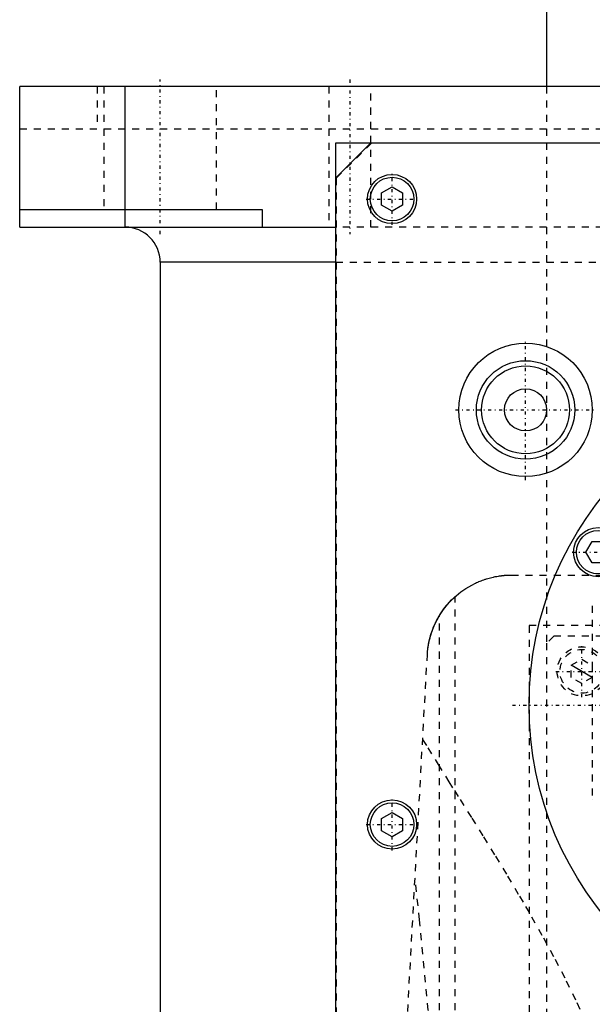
# Model space of a CAD drawing. Extents: x -120 to 120, y -136 to 715.
# Tile 7 of 12: x -120 to -39, y 257 to 398. Entities that reach past the tile are written whole.
import ezdxf

# ---------------------------------------------------------------- set-up
doc = ezdxf.new("R2010")
doc.units = 0
doc.linetypes.add('CENTER', pattern=[1.5, 0.45, -0.5, 0.05, -0.5])
doc.linetypes.add('DASHED', pattern=[2, 1, -1])
for name, color, linetype in [('AM_0', 7, 'CONTINUOUS'), ('AM_10', 7, 'CONTINUOUS'), ('AM_3', 7, 'DASHED'), ('AM_7', 7, 'CENTER')]:
    doc.layers.add(name, color=color, linetype=linetype)

msp = doc.modelspace()

# ---------------------------------------------------------------- linework, layer by layer
at = {"layer": 'AM_0', "color": 7, "linetype": 'CONTINUOUS'}
for p, q in [((-45, 435.75), (-45, 388)), ((-120, 368), (-120, 388)), ((120, 388), (-120, 388)), ((-105, 368), (-105, 388)), ((-70, 380), (-75, 375)), ((-75, 380), (75, 380)), ((-75, 68), (-75, 380)), ((-68.5, 372.87), (-67, 373.73)), ((-68.5, 371.13), (-68.5, 372.87)), ((-67, 373.73), (-65.5, 372.87)), ((-65.5, 372.87), (-65.5, 371.13)), ((-120, 370.5), (-85.5, 370.5)), ((-85.5, 370.5), (-85.5, 368)), ((-67, 370.27), (-68.5, 371.13)), ((-65.5, 371.13), (-67, 370.27)), ((-120, 368), (-75, 368)), ((-100, 363), (-100, 25)), ((-75, 363), (-100, 363)), ((-39.4, 321.75), (-38.54, 323.25)), ((-38.54, 323.25), (-36.81, 323.25)), ((-38.54, 320.25), (-39.4, 321.75)), ((-36.81, 320.25), (-38.54, 320.25)), ((-68.5, 283.87), (-67, 284.73)), ((-67, 284.73), (-65.5, 283.87)), ((-68.5, 282.13), (-68.5, 283.87)), ((-65.5, 283.87), (-65.5, 282.13)), ((-67, 281.27), (-68.5, 282.13)), ((-65.5, 282.13), (-67, 281.27))]:
    msp.add_line(p, q, dxfattribs=at)
for centre, radius in [((-67, 372), 3.5), ((-67, 372), 3.1), ((-48, 342), 9.5), ((-48, 342), 7), ((-48, 342), 6.25), ((0, 300), 47.5), ((-48, 342), 3), ((-37.67, 321.75), 3.5), ((-37.67, 321.75), 3.1), ((-67, 283), 3.5), ((-67, 283), 3.1)]:
    msp.add_circle(centre, radius, dxfattribs=at)
msp.add_arc((-105, 363), 5, 0, 90, dxfattribs=at)
at = {"layer": 'AM_10', "color": 7, "linetype": 'CONTINUOUS'}
msp.add_line((-38.5, 303.93), (-41.5, 305.67), dxfattribs=at)
at = {"layer": 'AM_3', "color": 6, "linetype": 'DASHED'}
for p, q in [((-108.97, 388), (-108.97, 382)), ((-108, 388), (-108, 370.5)), ((-92, 370.5), (-92, 388)), ((-76, 388), (-76, 368)), ((-70, 368), (-70, 388)), ((-45, 388), (-45, 308.8)), ((-120, 382), (120, 382)), ((-69.95, 379.95), (-74.95, 374.95)), ((69.95, 379.95), (-69.95, 379.95)), ((-74.95, 374.95), (-74.95, 69.05)), ((75, 368), (-75, 368)), ((-75, 363), (75, 363)), ((-50, 318.5), (50, 318.5)), ((-58, 116.6), (-58, 315.44)), ((-38.5, 314.14), (-38.5, 286.63)), ((-60.27, 116.6), (-60.27, 312.71)), ((-47.5, 311.3), (-47.5, 218.3)), ((47.5, 311.3), (-47.5, 311.3)), ((-44, 309.8), (-45, 308.8)), ((43, 309.8), (-44, 309.8)), ((-45, 308.8), (-45, 221.8)), ((-72.48, 116.6), (-61.98, 307.16)), ((-41.5, 305.67), (-40, 306.53)), ((-41.5, 303.93), (-41.5, 305.67)), ((-40, 306.53), (-38.5, 305.67)), ((-38.5, 305.67), (-38.5, 303.93)), ((-40, 303.07), (-41.5, 303.93)), ((-38.5, 303.93), (-40, 303.07))]:
    msp.add_line(p, q, dxfattribs=at)
for points in [[(-61.98, 307.16, 0), (-61.95, 307.64, 0), (-61.82, 308.58, 0), (-61.62, 309.5, 0), (-61.49, 309.95, 0), (-61.35, 310.4, 0), (-61.02, 311.26, 0), (-60.62, 312.08, 0), (-60.17, 312.87, 0), (-59.67, 313.61, 0), (-59.12, 314.3, 0), (-58.83, 314.63, 0), (-58.52, 314.95, 0), (-57.89, 315.54, 0), (-57.22, 316.09, 0), (-56.49, 316.59, 0), (-55.66, 317.08, 0), (-55.13, 317.35, 0), (-54.97, 317.42, 0), (-54.8, 317.5, 0), (-54.72, 317.53, 0), (-54.64, 317.57, 0), (-54.47, 317.64, 0), (-54.3, 317.7, 0), (-54.21, 317.74, 0), (-54.12, 317.77, 0), (-53.94, 317.83, 0), (-53.76, 317.9, 0), (-53.67, 317.93, 0), (-53.57, 317.96, 0), (-53.38, 318.01, 0), (-53.19, 318.07, 0), (-52.99, 318.12, 0), (-52.79, 318.17, 0), (-52.57, 318.22, 0), (-52.46, 318.24, 0), (-52.35, 318.27, 0), (-52.11, 318.31, 0), (-51.85, 318.36, 0), (-51.7, 318.38, 0), (-51.66, 318.39, 0), (-51.61, 318.39, 0), (-51.59, 318.39, 0), (-51.57, 318.4, 0), (-51.52, 318.4, 0), (-51.48, 318.41, 0), (-51.43, 318.41, 0), (-51.39, 318.42, 0), (-51.34, 318.42, 0), (-51.32, 318.43, 0), (-51.29, 318.43, 0), (-51.25, 318.44, 0), (-51.2, 318.44, 0), (-51.15, 318.44, 0), (-51.11, 318.45, 0), (-51.06, 318.45, 0), (-51.03, 318.46, 0), (-51.01, 318.46, 0), (-50.96, 318.46, 0), (-50.91, 318.47, 0), (-50.89, 318.47, 0), (-50.87, 318.47, 0), (-50.82, 318.47, 0), (-50.77, 318.48, 0), (-50.74, 318.48, 0), (-50.72, 318.48, 0), (-50.67, 318.48, 0), (-50.62, 318.48, 0), (-50.57, 318.49, 0), (-50.52, 318.49, 0), (-50.47, 318.49, 0), (-50.45, 318.49, 0), (-50.42, 318.49, 0), (-50.37, 318.49, 0), (-50.32, 318.5, 0), (-50.27, 318.5, 0), (-50.22, 318.5, 0), (-50.17, 318.5, 0), (-50.15, 318.5, 0), (-50.12, 318.5, 0), (-50.07, 318.5, 0), (-50.02, 318.5, 0), (-50, 318.5, 0)], [(-60.27, 312.71, 0), (-60.18, 312.86, 0), (-59.99, 313.14, 0), (-59.8, 313.42, 0), (-59.71, 313.56, 0), (-59.61, 313.69, 0), (-59.42, 313.93, 0), (-59.24, 314.16, 0), (-59.07, 314.36, 0), (-58.91, 314.54, 0), (-58.76, 314.7, 0), (-58.69, 314.78, 0), (-58.62, 314.85, 0), (-58.49, 314.99, 0), (-58.37, 315.1, 0), (-58.26, 315.2, 0), (-58.18, 315.28, 0), (-58.11, 315.35, 0), (-58.08, 315.37, 0), (-58.05, 315.4, 0), (-58.02, 315.43, 0), (-58, 315.44, 0), (-58, 315.44, 0)], [(-61.98, 307.16, 0), (-61.97, 307.32, 0), (-61.94, 307.65, 0), (-61.91, 307.97, 0), (-61.89, 308.13, 0), (-61.86, 308.3, 0), (-61.81, 308.62, 0), (-61.75, 308.94, 0), (-61.68, 309.26, 0), (-61.6, 309.57, 0), (-61.51, 309.89, 0), (-61.47, 310.04, 0), (-61.42, 310.2, 0), (-61.31, 310.51, 0), (-61.2, 310.81, 0), (-61.08, 311.11, 0), (-60.95, 311.41, 0), (-60.81, 311.71, 0), (-60.74, 311.86, 0), (-60.66, 312, 0), (-60.51, 312.29, 0), (-60.35, 312.57, 0), (-60.27, 312.71, 0)], [(-38.5, 313.65, 0), (-38.5, 313.64, 0)], [(-62.65, 295.09, 0), (-61.93, 293.93, 0), (-60.45, 291.56, 0), (-58.91, 289.09, 0), (-58.12, 287.83, 0), (-57.31, 286.55, 0), (-55.67, 283.93, 0), (-53.99, 281.25, 0), (-52.29, 278.49, 0), (-50.57, 275.67, 0), (-48.86, 272.8, 0), (-48, 271.34, 0), (-47.15, 269.87, 0), (-45.46, 266.88, 0), (-43.81, 263.86, 0), (-42.22, 260.78, 0), (-40.69, 257.66, 0), (-39.26, 254.49, 0), (-38.58, 252.89, 0), (-37.93, 251.27, 0), (-36.74, 248, 0), (-35.7, 244.68, 0), (-35.25, 243, 0)], [(-38.5, 286.63, 0), (-38.5, 286.62, 0)], [(-60, 235.17, 0), (-60.6, 242.59, 0), (-61.84, 256.58, 0), (-63.09, 269.45, 0), (-63.73, 275.44, 0)]]:
    msp.add_polyline3d(points, dxfattribs=at)
for radius in [3.5, 3.1]:
    msp.add_circle((-40, 304.8), radius, dxfattribs=at)
at = {"layer": 'AM_7', "color": 4, "linetype": 'CENTER'}
for p, q in [((-100, 367), (-100, 389)), ((-73, 389), (-73, 367)), ((-67, 368.32), (-67, 375.68)), ((-70.68, 372), (-63.33, 372)), ((-48, 332.02), (-48, 351.98)), ((-57.98, 342), (-38.03, 342)), ((-41.35, 321.75), (-34, 321.75)), ((-40, 301.12), (-40, 308.48)), ((-43.68, 304.8), (-36.33, 304.8)), ((-49.88, 300), (49.87, 300)), ((-67, 279.32), (-67, 286.68)), ((-70.68, 283), (-63.33, 283))]:
    msp.add_line(p, q, dxfattribs=at)

doc.saveas('drawing.dxf')
